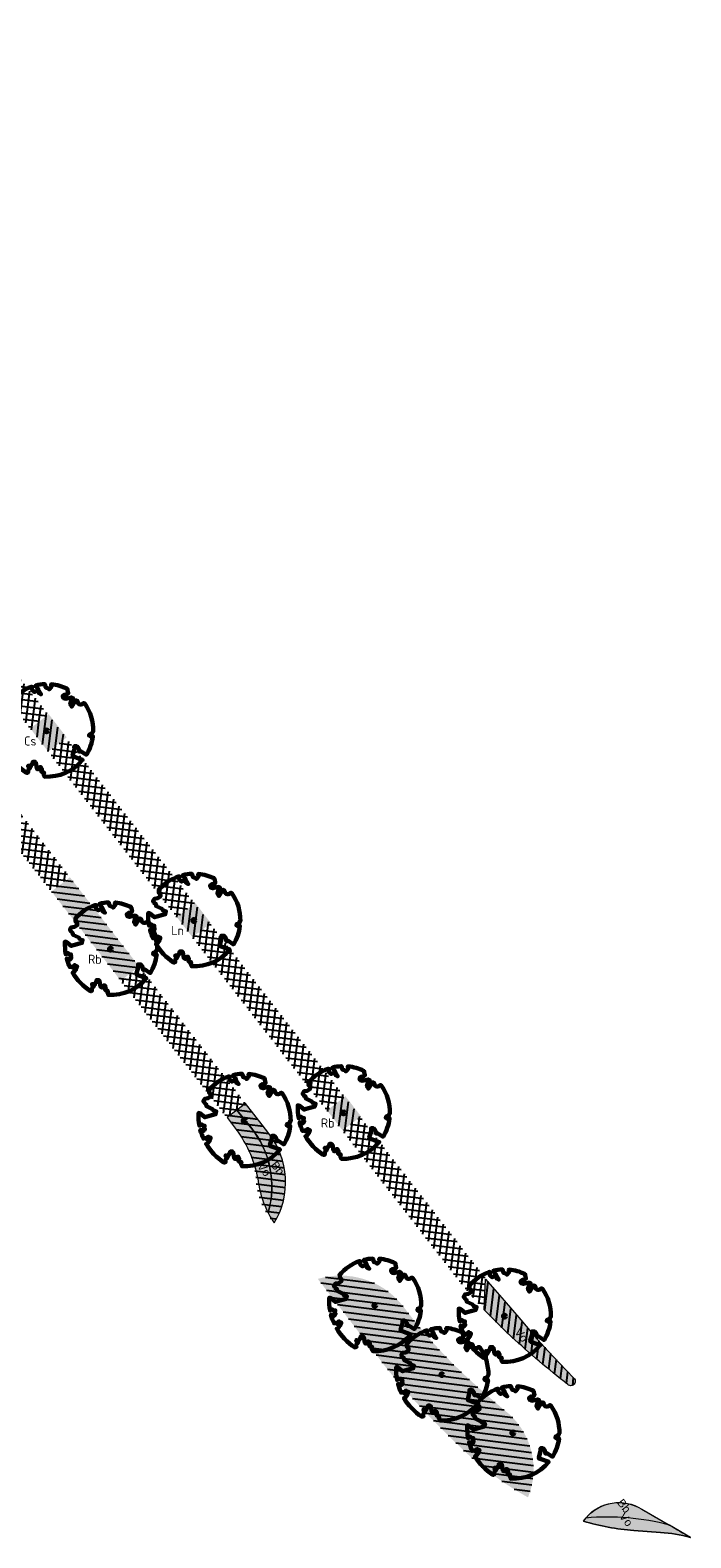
# Model space of a CAD drawing. Header units: metres. Extents: x 197065 to 198435, y 354837 to 355601.
# Tile 5 of 10: x 197597 to 197662, y 354837 to 354986. Entities that reach past the tile are written whole.
import ezdxf

# ---------------------------------------------------------------- set-up
doc = ezdxf.new("R2010")
doc.units = ezdxf.units.M
for name, color, linetype, lineweight in [('N-WE-GR-BEPLANING-T', 7, 'Continuous', 20), ('N-WE-GR-BOOM-S', 86, 'Continuous', 40), ('N-WE-GR-BOOMSPIEGELS-A', 62, 'Continuous', 20), ('N-WE-GR-PLANTVAKKEN-G', 7, 'Continuous', 20)]:
    doc.layers.add(name, color=color, linetype=linetype, lineweight=lineweight)
doc.layers.add('N-WE-GR-PLANTVAKKEN-A', color=7, linetype='Continuous', lineweight=20, true_color=0xffab57)
doc.layers.add('N-WE-RI-BOMENSTROOK_BOMENGROND-A', color=252, linetype='Continuous')
doc.layers.add('N-WE-RI-BOMENSTROOK_BOMENZAND-A', color=252, linetype='Continuous')
doc.styles.add('NLCS-ISO-M500-T25', font='NLCS-ISO.ttf', dxfattribs={"height": 1})
doc.styles.get("Standard").update_dxf_attribs({"font": 'arial.ttf'})
pattern_1 = [(352.816941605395, (197149.4492338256, 355488.5934941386), (0.07940031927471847, 0.6300163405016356), [])]
pattern_2 = [(352.816941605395, (197149.4492338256, 355488.5934941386), (0.07940031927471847, 0.6300163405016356), []), (82.81694160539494, (197149.4492338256, 355488.5934941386), (-0.6300163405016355, 0.07940031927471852), [])]

# ---------------------------------------------------------------- blocks, each defined once
blk = doc.blocks.new('*U6')
at = {"color": 86, "lineweight": 60}
blk.add_lwpolyline([(0.4325246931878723, 4.711883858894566), (0.4412366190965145, 4.722067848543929), (0.4495406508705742, 4.730963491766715), (0.457499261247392, 4.738955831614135), (0.4651749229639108, 4.746429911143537), (0.4726301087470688, 4.753770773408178), (0.4799272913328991, 4.761363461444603), (0.4871289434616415, 4.769593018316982), (0.4942975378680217, 4.778844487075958), (0.5013792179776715, 4.78953650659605), (0.507854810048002, 4.802222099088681), (0.5130888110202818, 4.817487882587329), (0.5164457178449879, 4.835920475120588), (0.5172900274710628, 4.858106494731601), (0.5149862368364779, 4.884632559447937), (0.5088988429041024, 4.916085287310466), (0.4752610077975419, 5.034436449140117, -0.5293802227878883), (0.5290991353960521, 5.098767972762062, -0.08713876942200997), (2.218306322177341, 4.624671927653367, -0.3723405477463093), (2.284485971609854, 4.472597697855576), (2.353810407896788, 4.119139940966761), (2.180208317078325, 3.946086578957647), (1.99206671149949, 3.985480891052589), (1.766984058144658, 3.816663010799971), (1.853127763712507, 3.602310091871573), (2.086202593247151, 3.527331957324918), (2.711896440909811, 3.67116193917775), (2.864476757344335, 3.58686285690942), (2.849520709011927, 3.452573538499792), (2.706793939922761, 3.364669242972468), (2.577044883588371, 2.941253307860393), (2.743005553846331, 2.669806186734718), (3.167776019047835, 3.346672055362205, -0.5046405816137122), (3.406018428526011, 3.139734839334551, 0.3319483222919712), (3.543642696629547, 2.921146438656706, 0.282007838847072), (3.99290985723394, 3.003759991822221), (3.956968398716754, 2.985163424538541, -0.5121558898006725), (4.162740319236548, 2.983535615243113, -0.1607604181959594), (5.094490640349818, -0.05607239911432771), (4.977332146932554, -0.1690536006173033), (4.976312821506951, -0.2938416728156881), (4.8618704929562, -0.3148519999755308), (4.876229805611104, -0.4378637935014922), (4.698090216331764, -0.3805204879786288), (4.644143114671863, -0.5192137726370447), (4.863809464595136, -0.6652633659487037), (4.932503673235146, -0.7196641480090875), (5.053640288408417, -0.5992007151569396, -0.1063709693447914), (4.340554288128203, -2.610345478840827), (3.70529781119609, -2.2009414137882), (3.587571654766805, -2.281876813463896), (3.512459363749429, -1.944794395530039), (3.286149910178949, -1.67334727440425), (3.023546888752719, -1.675915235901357), (3.029665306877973, -1.990035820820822), (2.830389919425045, -2.677651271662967), (2.860626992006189, -2.808775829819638), (3.005150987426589, -2.829446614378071), (3.929857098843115, -3.182947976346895, -0.2362982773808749), (-0.2250862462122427, -5.013472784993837, 0.1596250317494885), (-0.3470448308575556, -4.770134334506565, 0.3508021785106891), (-0.3148115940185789, -4.527846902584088, -0.5046405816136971), (-0.6000098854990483, -4.392775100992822), (-0.530619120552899, -4.170222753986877), (-0.6474450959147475, -3.962362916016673), (-0.8016343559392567, -3.977834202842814), (-0.8248145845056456, -4.14384857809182), (-0.941790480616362, -4.211479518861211), (-1.080272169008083, -4.105602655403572), (-1.199847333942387, -3.474824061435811), (-1.291065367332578, -3.383747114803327), (-1.521968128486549, -3.390946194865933), (-1.586173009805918, -3.664879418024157), (-1.680264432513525, -3.694423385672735), (-1.769024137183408, -3.922911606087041), (-2.003269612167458, -3.79763926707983, 0.7335825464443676), (-1.917708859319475, -3.972704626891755, -0.8616245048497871), (-1.870123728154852, -4.127626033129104, 0.2799778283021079), (-2.04306959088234, -4.392508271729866), (-2.03586990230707, -4.402599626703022, -0.8270561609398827), (-2.207893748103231, -4.582742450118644, -0.1167741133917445), (-4.152188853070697, -2.556267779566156), (-4.114413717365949, -2.549202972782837), (-4.083543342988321, -2.540638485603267), (-4.058769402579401, -2.530881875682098), (-4.039283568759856, -2.520240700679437), (-4.02427751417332, -2.509022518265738), (-4.012942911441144, -2.497534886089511), (-4.004471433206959, -2.486085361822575), (-3.767567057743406, -2.183934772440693), (-3.762478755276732, -2.173394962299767), (-3.758320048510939, -2.163280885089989), (-3.754774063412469, -2.153365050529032), (-3.751523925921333, -2.143419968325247), (-3.748252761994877, -2.133218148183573), (-3.744643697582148, -2.12253209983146), (-3.740379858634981, -2.111134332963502), (-3.735144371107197, -2.09879735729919), (-3.7287288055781, -2.085363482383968), (-3.721358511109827, -2.070954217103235), (-3.713367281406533, -2.055760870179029), (-3.705088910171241, -2.03997475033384), (-3.696857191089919, -2.02378716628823), (-3.689005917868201, -2.007389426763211), (-3.681868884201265, -1.990972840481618), (-3.675779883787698, -1.974728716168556), (-3.671016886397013, -1.958854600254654), (-3.667634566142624, -1.943572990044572), (-3.665631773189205, -1.929112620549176), (-3.665007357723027, -1.915702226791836), (-3.665760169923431, -1.903570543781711), (-3.66788905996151, -1.892946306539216), (-3.671392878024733, -1.884058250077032), (-3.676270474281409, -1.877135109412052), (-3.682496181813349, -1.87228834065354), (-3.689946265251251, -1.869160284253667), (-3.698472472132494, -1.867276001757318), (-3.707926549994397, -1.86616055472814), (-3.718160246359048, -1.865339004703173), (-3.72902530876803, -1.864336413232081), (-3.740373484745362, -1.86267784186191), (-3.752056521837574, -1.859888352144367), (-3.763951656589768, -1.855601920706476), (-3.776038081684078, -1.849888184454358), (-3.788320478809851, -1.842925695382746), (-3.800803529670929, -1.834893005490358), (-3.813491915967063, -1.8259686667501), (-3.826390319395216, -1.816331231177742), (-3.839503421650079, -1.806159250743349), (-3.852835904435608, -1.795631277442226), (-3.866362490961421, -1.784873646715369), (-3.879938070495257, -1.773803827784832), (-3.893387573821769, -1.76228707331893), (-3.906535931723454, -1.750188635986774), (-4.149695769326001, -2.02842049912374), (-4.161716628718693, -2.014754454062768), (-4.172911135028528, -2.000102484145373), (-4.183104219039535, -1.984329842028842), (-4.192608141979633, -1.967625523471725), (-4.203684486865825, -1.951473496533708), (-4.219082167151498, -1.937681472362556), (-4.241550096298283, -1.928057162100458), (-4.273837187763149, -1.924408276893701), (-4.318692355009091, -1.928542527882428), (-4.378864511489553, -1.942267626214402), (-4.457102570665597, -1.96739128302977, -0.04099741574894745), (-4.791147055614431, -1.027236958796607), (-4.617442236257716, -1.057135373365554), (-4.462688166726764, -1.156360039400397), (-4.380222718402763, -1.081691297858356), (-4.281020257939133, -0.9269601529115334), (-4.376017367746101, -0.7817417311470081), (-4.322820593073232, -0.567248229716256), (-4.520005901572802, -0.551067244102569), (-4.652051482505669, -0.4231675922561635), (-4.89199676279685, -0.5800962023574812, -0.05814040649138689), (-4.988069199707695, 0.8291727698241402), (-4.851792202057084, 0.8021379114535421), (-4.298456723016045, 0.3639367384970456), (-4.059571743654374, 0.4468333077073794), (-3.128243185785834, 0.6926248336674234), (-3.048903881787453, 1.000164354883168), (-3.408870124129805, 1.143500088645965), (-3.464013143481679, 1.261371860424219), (-4.121257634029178, 1.583987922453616), (-4.135853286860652, 1.768685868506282), (-4.357977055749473, 1.956958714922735), (-4.448296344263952, 2.139788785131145), (-4.296559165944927, 2.378269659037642), (-3.957550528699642, 2.431343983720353), (-3.649608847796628, 2.632691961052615), (-3.646147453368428, 2.840191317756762), (-3.838176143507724, 3.066466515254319), (-3.787176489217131, 3.162116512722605), (-3.863200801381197, 3.31009734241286, -0.1342797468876), (-1.664191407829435, 4.834836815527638, -0.5417265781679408), (-1.596738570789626, 4.783170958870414), (-1.607648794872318, 4.639467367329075), (-1.605334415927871, 4.564777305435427), (-1.595180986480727, 4.507652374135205), (-1.578905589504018, 4.464963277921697), (-1.558225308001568, 4.433580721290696), (-1.534857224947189, 4.41037540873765), (-1.510518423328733, 4.392218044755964), (-1.486925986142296, 4.375979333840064), (-1.465438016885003, 4.359178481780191), (-1.44597670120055, 4.341928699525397), (-1.428105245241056, 4.324991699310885), (-1.411386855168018, 4.3091291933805), (-1.395384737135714, 4.295102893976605), (-1.379662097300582, 4.283674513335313), (-1.3637821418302, 4.275605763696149), (-1.347308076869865, 4.271658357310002), (-1.329896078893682, 4.272312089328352), (-1.3115742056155, 4.276919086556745), (-1.292463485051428, 4.284549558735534), (-1.272684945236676, 4.294273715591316), (-1.25235961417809, 4.305161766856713), (-1.231608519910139, 4.316283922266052), (-1.210552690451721, 4.326710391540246), (-1.189313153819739, 4.335511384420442), (-1.168017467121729, 4.342023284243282), (-1.146819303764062, 4.346647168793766), (-1.125878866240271, 4.350050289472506), (-1.105356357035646, 4.352899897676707), (-1.085411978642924, 4.355863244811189), (-1.066205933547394, 4.359607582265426), (-1.047898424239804, 4.364800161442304), (-1.030649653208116, 4.372108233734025), (-1.014588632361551, 4.38201337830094), (-0.9997196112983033, 4.394254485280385), (-0.9860156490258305, 4.40838477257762), (-0.9734498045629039, 4.423957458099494), (-0.9628477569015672, 4.324096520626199), (-0.940279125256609, 4.298315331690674), (-0.8338833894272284, 4.117847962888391), (-0.6106941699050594, 3.995871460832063), (-0.9268198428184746, 4.507921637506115), (-0.9210099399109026, 4.523481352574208), (-0.9169947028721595, 4.538581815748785), (-0.9151697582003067, 4.553389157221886), (-0.9159307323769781, 4.56806950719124), (-0.9196732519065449, 4.58278899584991), (-0.9267929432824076, 4.59771375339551), (-0.9376854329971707, 4.613009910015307), (-0.9526429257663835, 4.628990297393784), (-0.9715439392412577, 4.64655455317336), (-0.9941635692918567, 4.666749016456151), (-1.020276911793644, 4.690620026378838), (-1.049659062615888, 4.719213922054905), (-1.082085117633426, 4.753577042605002), (-1.117330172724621, 4.794755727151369), (-1.199269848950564, 4.900951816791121, -0.5431042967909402), (-1.17106461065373, 4.981224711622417, -0.04676559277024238), (-0.234242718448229, 5.117425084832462, -0.3851675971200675), (-0.1815216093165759, 5.074406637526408), (-0.1522898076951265, 4.88240583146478), (-0.1377666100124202, 4.822421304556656), (-0.1214819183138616, 4.780422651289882), (-0.1038292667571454, 4.753143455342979), (-0.08520218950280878, 4.737317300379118), (-0.06599422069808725, 4.729677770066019), (-0.04659889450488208, 4.72695844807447), (-0.02740974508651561, 4.725892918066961), (-0.008747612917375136, 4.723795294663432), (0.009357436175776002, 4.720301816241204), (0.02694803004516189, 4.715629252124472), (0.04406679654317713, 4.709994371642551), (0.06075636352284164, 4.703613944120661), (0.07705935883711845, 4.696704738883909), (0.09301841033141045, 4.68948352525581), (0.1086761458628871, 4.682167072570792), (0.1240417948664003, 4.674922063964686), (0.138990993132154, 4.66771483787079), (0.1533659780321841, 4.660461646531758), (0.1670089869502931, 4.653078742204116), (0.1797622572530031, 4.645482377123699), (0.1914680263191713, 4.637588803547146), (0.2019685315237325, 4.629314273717), (0.211106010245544, 4.620575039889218), (0.2188088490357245, 4.611358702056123), (0.2253500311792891, 4.601938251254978), (0.2310886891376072, 4.59265802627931), (0.236383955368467, 4.583862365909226), (0.2415949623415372, 4.575895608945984), (0.2470808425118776, 4.56910209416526), (0.2532007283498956, 4.563826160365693), (0.2603137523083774, 4.560412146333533), (0.2686849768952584, 4.559130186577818), (0.2782031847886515, 4.55995359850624), (0.2886630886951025, 4.562781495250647), (0.2998594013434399, 4.567512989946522), (0.31158683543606, 4.574047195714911), (0.3236401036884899, 4.582283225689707), (0.3358139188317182, 4.592120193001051), (0.3479029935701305, 4.603457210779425), (0.3597324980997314, 4.616146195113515), (0.3712494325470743, 4.629850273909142), (0.382431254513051, 4.644185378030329), (0.393255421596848, 4.658767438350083), (0.4036993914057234, 4.673212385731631), (0.4137406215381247, 4.687136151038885), (0.4233565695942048, 4.700154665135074)], format="xyb", close=True, dxfattribs=at)
blk.add_circle((0, 0), 0.15, dxfattribs=at)
at = {"color": 7, "style": 'NLCS-ISO-M500-T25'}
for tag, p in [('NR', (-2.46167861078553, -0.401857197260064)), ('NAAM', (-2.46167861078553, -1.601857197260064))]:
    blk.add_attdef(tag, p, '', height=1, dxfattribs=at)
at = {"color": 7, "style": 'NLCS-ISO-M500-T25', "flags": 1}
for tag, p in [('WETNAAM', (-2.46167861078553, -2.801857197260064)), ('STAMDIA', (-2.46167861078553, -4.001857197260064)), ('STAMOMTR', (-2.46167861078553, -5.201857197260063)), ('OPMERKING', (-2.46167861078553, -6.401857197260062)), ('HANDH_KAPPEN', (-2.46167861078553, -7.601857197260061))]:
    blk.add_attdef(tag, p, '', height=1, dxfattribs=at)

msp = doc.modelspace()

# ---------------------------------------------------------------- hatches: boundary and pattern name
at = {"layer": 'N-WE-GR-BOOMSPIEGELS-A'}
h = msp.add_hatch(color=256, dxfattribs=at)
h.dxf.hatch_style = 1
h.paths.add_polyline_path([(197598.7681282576, 354918.2053146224), (197596.9593145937, 354916.7979134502), (197598.7230642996, 354914.5123215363), (197600.5374411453, 354915.9206328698)])
h = msp.add_hatch(color=256, dxfattribs=at)
h.dxf.hatch_style = 1
h.paths.add_polyline_path([(197606.2248313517, 354895.2229358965), (197600.8554321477, 354902.1368315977), (197599.0417803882, 354900.7291479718), (197604.4071677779, 354893.8452339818), (197605.8601270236, 354891.9335628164), (197607.6737443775, 354893.344704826)])
h = msp.add_hatch(color=256, dxfattribs=at)
h.dxf.hatch_style = 1
h.paths.add_polyline_path([(197613.2016127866, 354899.6045866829), (197611.3927991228, 354898.1971855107), (197612.9280217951, 354896.2240936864), (197614.7319945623, 354897.6277282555)])
h = msp.add_hatch(color=256, dxfattribs=at)
h.dxf.hatch_style = 1
h.paths.add_polyline_path([(197627.9873421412, 354880.5687924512), (197626.1785284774, 354879.1613912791), (197627.7137511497, 354877.1882994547), (197629.5177239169, 354878.5919340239)])
h = msp.add_hatch(color=256, dxfattribs=at)
h.dxf.hatch_style = 1
edge = h.paths.add_edge_path()
edge.add_arc((197710.9211131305, 354929.8135247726), 104.6614122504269, 227.6097525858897, 230.325641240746, ccw=False)
edge.add_arc((197676.0340602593, 354891.6433026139), 52.9499999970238, 217.8184572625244, 227.6455266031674, ccw=False)
edge.add_line((197634.2058090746, 354859.1763978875), (197633.5448698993, 354860.0290669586))
edge.add_arc((197627.5086942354, 354855.10442699), 7.790217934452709, 39.20943409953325, 106.7025524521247)
edge.add_line((197625.2697607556, 354862.5659732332), (197632.1850994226, 354853.5830413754))
edge.add_arc((197698.6562016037, 354908.7749570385), 86.39765610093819, 219.7033386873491, 226.5510449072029)
edge.add_arc((197661.4201966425, 354868.8354025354), 31.79750464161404, 225.769204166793, 240.7564762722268)
edge.add_line((197645.8863964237, 354841.0904507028), (197645.9675268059, 354841.0400771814))
edge.add_arc((197639.1925057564, 354843.8227428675), 7.324215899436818, 337.6708533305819, 407.9004174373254)
at = {"layer": 'N-WE-GR-PLANTVAKKEN-A'}
h = msp.add_hatch(color=256, dxfattribs=at)
h.dxf.hatch_style = 1
edge = h.paths.add_edge_path()
edge.add_line((197618.148803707, 354879.8632006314), (197616.3306339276, 354878.4519452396))
edge.add_line((197616.3306339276, 354878.4519452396), (197617.4239533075, 354877.0415685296))
edge.add_arc((197607.9990090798, 354870.4182071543), 11.51948304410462, 14.103138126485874, 35.09755689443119, ccw=False)
edge.add_line((197619.1712795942, 354873.2251380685), (197619.4072479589, 354872.2486368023))
edge.add_arc((197628.3118467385, 354873.2273818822), 8.958226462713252, 186.2724617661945, 215.0963961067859)
edge.add_arc((197614.3277937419, 354872.1020750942), 7.777265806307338, 328.8307795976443, 397.8916955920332)
edge.add_line((197620.4654027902, 354876.8786448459), (197618.148803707, 354879.8632006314))
h = msp.add_hatch(color=256, dxfattribs=at)
h.dxf.hatch_style = 1
edge = h.paths.add_edge_path()
edge.add_line((197644.3357500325, 354856.8737810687), (197643.8329623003, 354857.3389036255))
edge.add_line((197643.8329623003, 354857.3389036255), (197642.0662638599, 354859.0873306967))
edge.add_line((197642.0662638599, 354859.0873306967), (197641.6617623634, 354859.5146917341))
edge.add_line((197641.6617623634, 354859.5146917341), (197641.7862898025, 354862.5443031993))
edge.add_line((197641.7862898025, 354862.5443031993), (197643.6151715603, 354860.4379084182))
edge.add_line((197643.6151715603, 354860.4379084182), (197645.247377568, 354858.5442059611))
edge.add_line((197645.247377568, 354858.5442059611), (197646.84510044, 354856.6780053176))
edge.add_line((197646.84510044, 354856.6780053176), (197648.3686075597, 354854.9909201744))
edge.add_line((197648.3686075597, 354854.9909201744), (197650.4612570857, 354852.819018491))
edge.add_arc((197650.1910521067, 354852.4737731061), 0.4384120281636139, -135.72835731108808, 51.951625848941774, ccw=False)
edge.add_arc((197713.9951873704, 354933.2824378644), 103.3959382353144, 227.6455259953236, 231.6749848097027, ccw=False)
h = msp.add_hatch(color=256, dxfattribs=at)
h.dxf.hatch_style = 1
edge = h.paths.add_edge_path()
edge.add_arc((197654.9013094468, 354836.3497442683), 4.194604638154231, 57.18647021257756, 145.914926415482)
edge.add_arc((197658.0886931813, 354860.714720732), 23.00000003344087, 253.1644752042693, 265.7453786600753)
edge.add_line((197656.3823478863, 354837.7781039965), (197659.0331769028, 354837.5793794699))
edge.add_arc((197658.3019962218, 354823.8890260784), 13.70986510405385, 74.52784970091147, 86.94282531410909, ccw=False)
edge.add_arc((197583.0959992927, 354706.5334758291), 152.5371577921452, 58.86803703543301, 60.94548096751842)
at = {"layer": 'N-WE-RI-BOMENSTROOK_BOMENGROND-A'}
h = msp.add_hatch(dxfattribs=at)
h.set_pattern_fill('ANSI31', color=256, scale=0.2, angle=90)
h.set_pattern_definition([(82.81694160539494, (197149.4492338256, 355488.5934941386), (-0.6300163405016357, 0.07940031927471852), [])])
h.paths.add_polyline_path([(197495.8156028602, 355050.8474304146, -0.2301647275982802), (197493.8953932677, 355056.1896205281, 0.2301060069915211), (197493.7224742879, 355057.0101887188), (197493.3534489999, 355057.4856428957, 0.5888571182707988), (197492.5004367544, 355057.292358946, 0.2403435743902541), (197493.9963531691, 355049.4354139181)])
h.paths.add_polyline_path([(197499.8721136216, 355045.6199942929), (197496.7364802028, 355049.6634519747), (197494.9160581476, 355048.250525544), (197498.0534892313, 355044.2084631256)])
h.paths.add_polyline_path([(197505.0713460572, 355038.9154872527), (197503.5393210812, 355040.891061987), (197501.7227991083, 355039.4811626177), (197503.2557023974, 355037.5062695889)])
h.paths.add_polyline_path([(197513.6081063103, 355027.9071759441), (197512.0761055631, 355029.8827194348), (197510.264477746, 355028.4766186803), (197511.7973567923, 355026.5017568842)])
h.paths.add_polyline_path([(197525.5576573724, 355012.4980073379), (197524.0256260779, 355014.4735902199), (197522.2208489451, 355013.072806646), (197523.7537585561, 355011.0979054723)])
h.paths.add_polyline_path([(197537.5076379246, 354997.0882848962), (197535.9747618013, 354999.0649572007), (197534.1768351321, 354997.6694906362), (197535.7105900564, 354995.6935004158)])
h.paths.add_polyline_path([(197542.2469765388, 354990.9768195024), (197540.7142770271, 354992.9532640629), (197538.9190675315, 354991.5599064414), (197540.4526457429, 354989.5841438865)])
h.paths.add_polyline_path([(197551.4706556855, 354979.0827134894), (197548.987884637, 354982.2842929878), (197547.1974184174, 354980.8946168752), (197549.6816128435, 354977.6941421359)])
h.paths.add_polyline_path([(197559.7436373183, 354968.4145496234), (197558.2109368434, 354970.390995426), (197556.4257582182, 354969.0054232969), (197557.9593373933, 354967.0296595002)])
h.paths.add_polyline_path([(197568.6270120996, 354956.9592724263), (197567.094356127, 354958.9356608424), (197565.314270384, 354957.5540415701), (197566.8478050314, 354955.5783351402)])
h.paths.add_polyline_path([(197573.8352692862, 354950.2431278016), (197572.3039208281, 354952.2178301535), (197570.5268217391, 354950.8385289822), (197572.0590481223, 354948.8645080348)])
h.paths.add_polyline_path([(197585.3019105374, 354935.4566803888), (197583.3239266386, 354938.0073274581), (197581.5531453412, 354936.6329298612), (197583.5322632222, 354934.0831629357)])
h.paths.add_polyline_path([(197593.5758949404, 354924.787223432), (197592.0431944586, 354926.7636692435), (197590.277411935, 354925.3931514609), (197591.8109911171, 354923.4173876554)])
h.paths.add_polyline_path([(197600.4930588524, 354915.8674117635), (197598.7126283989, 354918.1633099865), (197596.9506694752, 354916.7957599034), (197598.7321206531, 354914.5006539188)])
h.paths.add_polyline_path([(197614.6732625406, 354897.5817750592), (197613.140562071, 354899.558220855), (197611.3868747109, 354898.1970907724), (197612.9204538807, 354896.2213269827)])
h.paths.add_polyline_path([(197629.4449966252, 354878.5333488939), (197627.9122961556, 354880.5097946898), (197626.1670774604, 354879.1552375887), (197627.7006566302, 354877.1794737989)])
h.paths.add_polyline_path([(197649.9526840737, 354852.1058250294, 0.8245700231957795), (197650.5497586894, 354852.7258339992, -0.007581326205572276), (197646.0462390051, 354857.6111056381, -0.013556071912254), (197641.7901681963, 354862.6386581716), (197641.6629671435, 354859.5440029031, 0.0337176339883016), (197647.0650666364, 354854.4720389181)])
h = msp.add_hatch(dxfattribs=at)
h.set_pattern_fill('ANSI31', color=256, scale=0.2)
h.set_pattern_definition(pattern_1)
h.paths.add_polyline_path([(197569.4729219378, 354942.5740450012), (197545.8338311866, 354973.029114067), (197544.0170929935, 354971.6190468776), (197544.7978641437, 354970.6131586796, -0.1133040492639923), (197547.0578400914, 354965.7422512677), (197547.3372537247, 354964.4233606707, 0.1191037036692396), (197548.9578304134, 354961.0327324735), (197561.3110343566, 354945.8484295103, 0.1115287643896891), (197564.083526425, 354943.6712161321, -0.09130734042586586), (197567.6067653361, 354941.1256215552)])
h.paths.add_polyline_path([(197540.9331737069, 354979.3428028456), (197539.3994828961, 354981.3187104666), (197537.5827182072, 354979.9086227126), (197539.1164153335, 354977.9327199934)])
h.paths.add_polyline_path([(197532.0415440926, 354990.7982008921), (197530.507806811, 354992.774168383), (197528.6910055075, 354991.3640522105), (197530.2247491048, 354989.3880896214)])
h.paths.add_polyline_path([(197523.7645070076, 355001.4617978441), (197522.2307704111, 355003.4377644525), (197520.413935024, 355002.0276218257), (197521.9476779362, 355000.0516601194)])
h.paths.add_polyline_path([(197514.0211720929, 355014.0144776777), (197512.486954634, 355015.9910637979), (197510.6700791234, 355014.5808900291), (197512.2043029, 355012.6043088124)])
h.paths.add_polyline_path([(197505.7433722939, 355024.6790572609), (197502.4591038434, 355028.9102954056), (197500.6421870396, 355027.500089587), (197503.9264690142, 355023.2688619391)])
h.paths.add_polyline_path([(197499.3962557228, 355032.8562699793), (197496.1014186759, 355037.1011240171), (197494.2844756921, 355035.6908978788), (197497.5793263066, 355031.4460543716)])
h.paths.add_polyline_path([(197492.4217717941, 355041.8417420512), (197490.8885252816, 355043.817077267), (197489.0715608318, 355042.4068344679), (197490.604813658, 355040.4315041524)])
h.paths.add_polyline_path([(197487.8241540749, 355047.765014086), (197483.5222860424, 355053.3072614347), (197483.285328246, 355053.1233358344, 0.39873329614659), (197482.8703365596, 355050.3960363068), (197486.0071770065, 355046.3547614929)])
h.paths.add_polyline_path([(197579.9182629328, 354929.1169461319), (197576.8274848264, 354933.0989038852), (197575.0113910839, 354931.6893368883), (197578.1021070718, 354927.7073309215)])
h.paths.add_polyline_path([(197585.1301362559, 354922.4023070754), (197583.5972323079, 354924.3772009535), (197581.7810025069, 354922.9675283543), (197583.3138756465, 354920.9926105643)])
h.paths.add_polyline_path([(197594.0216541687, 354910.9470529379), (197592.4880749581, 354912.9228167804), (197590.6716664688, 354911.5130054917), (197592.2052148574, 354909.5372177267)])
h.paths.add_polyline_path([(197607.6811308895, 354893.3490703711), (197600.8583508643, 354902.1390969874), (197599.0417741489, 354900.7291551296), (197605.8644170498, 354891.9390220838)])
h.paths.add_polyline_path([(197620.4653780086, 354876.8786767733), (197618.1488037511, 354879.8632005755), (197616.3318795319, 354878.4529890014), (197617.0983533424, 354877.4654821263, -0.147947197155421), (197619.177222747, 354872.3411731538, 0.1612354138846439), (197620.8130622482, 354868.2768408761), (197620.9823523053, 354868.0768156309, 0.3100975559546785)])
h = msp.add_hatch(dxfattribs=at)
h.set_pattern_fill('ANSI31', color=256, scale=0.2)
h.set_pattern_definition(pattern_1)
edge = h.paths.add_edge_path()
edge.add_arc((197710.9211131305, 354929.8135247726), 104.6614122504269, 227.6097525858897, 230.325641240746, ccw=False)
edge.add_arc((197676.0340602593, 354891.6433026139), 52.9499999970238, 217.8184572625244, 227.6455266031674, ccw=False)
edge.add_line((197634.2058090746, 354859.1763978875), (197633.5448698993, 354860.0290669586))
edge.add_arc((197627.5086942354, 354855.10442699), 7.790217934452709, 39.20943409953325, 106.7025524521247)
edge.add_line((197625.2697607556, 354862.5659732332), (197632.1850994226, 354853.5830413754))
edge.add_arc((197698.6562016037, 354908.7749570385), 86.39765610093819, 219.7033386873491, 226.5510449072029)
edge.add_arc((197661.4201966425, 354868.8354025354), 31.79750464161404, 225.769204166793, 240.7564762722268)
edge.add_line((197645.8863964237, 354841.0904507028), (197645.9675268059, 354841.0400771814))
edge.add_arc((197639.1925057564, 354843.8227428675), 7.324215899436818, 337.6708533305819, 407.9004174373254)
at = {"layer": 'N-WE-RI-BOMENSTROOK_BOMENZAND-A'}
h = msp.add_hatch(dxfattribs=at)
h.set_pattern_fill('ANSI37', color=256, scale=0.2)
h.set_pattern_definition(pattern_2)
h.paths.add_polyline_path([(197503.5393210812, 355040.891061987), (197499.8721136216, 355045.6199942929), (197498.0534892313, 355044.2084631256), (197501.7227991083, 355039.4811626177)])
h.paths.add_polyline_path([(197512.0761055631, 355029.8827194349), (197505.0713460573, 355038.9154872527), (197503.2557023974, 355037.5062695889), (197510.264477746, 355028.4766186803)])
h.paths.add_polyline_path([(197524.0256260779, 355014.4735902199), (197513.6081063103, 355027.9071759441), (197511.7973567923, 355026.5017568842), (197522.2208489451, 355013.072806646)])
h.paths.add_polyline_path([(197535.9747618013, 354999.0649572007), (197525.5576573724, 355012.4980073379), (197523.7537585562, 355011.0979054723), (197534.1768351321, 354997.6694906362)])
h.paths.add_polyline_path([(197540.7142770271, 354992.9532640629), (197537.5076379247, 354997.0882848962), (197535.7105900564, 354995.6935004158), (197538.9190675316, 354991.5599064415)])
h.paths.add_polyline_path([(197548.9878846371, 354982.2842929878), (197542.2469765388, 354990.9768195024), (197540.4526457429, 354989.5841438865), (197547.1974184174, 354980.8946168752)])
h.paths.add_polyline_path([(197558.2109368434, 354970.390995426), (197551.4706556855, 354979.0827134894), (197549.6816128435, 354977.6941421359), (197556.4257582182, 354969.0054232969)])
h.paths.add_polyline_path([(197567.094356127, 354958.9356608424), (197559.7436373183, 354968.4145496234), (197557.9593373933, 354967.0296595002), (197565.314270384, 354957.5540415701)])
h.paths.add_polyline_path([(197572.3039208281, 354952.2178301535), (197568.6270120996, 354956.9592724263), (197566.8478050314, 354955.5783351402), (197570.5268217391, 354950.8385289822)])
h.paths.add_polyline_path([(197583.3239266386, 354938.0073274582), (197573.8352692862, 354950.2431278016), (197572.0590481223, 354948.8645080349), (197581.5531453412, 354936.6329298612)])
h.paths.add_polyline_path([(197592.0431944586, 354926.7636692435), (197585.3019105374, 354935.4566803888), (197583.5322632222, 354934.0831629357), (197590.277411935, 354925.393151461)])
h.paths.add_polyline_path([(197598.7126283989, 354918.1633099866), (197593.5758949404, 354924.787223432), (197591.8109911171, 354923.4173876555), (197596.9506694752, 354916.7957599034)])
h.paths.add_polyline_path([(197613.140562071, 354899.558220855), (197600.4930588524, 354915.8674117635), (197598.7321206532, 354914.5006539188), (197611.3868747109, 354898.1970907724)])
h.paths.add_polyline_path([(197627.9122961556, 354880.5097946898), (197614.6732625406, 354897.5817750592), (197612.9204538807, 354896.2213269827), (197626.1670774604, 354879.1552375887)])
h.paths.add_polyline_path([(197641.7901681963, 354862.6386581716, -0.003941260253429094), (197640.6044650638, 354864.1430065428), (197629.4449966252, 354878.5333488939), (197627.7006566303, 354877.1794737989), (197638.8665584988, 354862.7940511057, 0.01949474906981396), (197641.6629671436, 354859.5440029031)])
h.paths.add_polyline_path([(197495.8447532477, 355050.8133504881), (197496.736961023, 355049.6638251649), (197494.9160581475, 355048.2505255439), (197494.0238503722, 355049.4000508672)])
h = msp.add_hatch(dxfattribs=at)
h.set_pattern_fill('ANSI37', color=256, scale=0.2)
h.set_pattern_definition(pattern_2)
h.paths.add_polyline_path([(197490.8885252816, 355043.817077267), (197487.8241540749, 355047.765014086), (197486.0071770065, 355046.3547614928), (197489.0715608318, 355042.4068344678)])
h.paths.add_polyline_path([(197496.1014186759, 355037.101124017), (197492.4217717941, 355041.8417420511), (197490.604813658, 355040.4315041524), (197494.2844756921, 355035.6908978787)])
h.paths.add_polyline_path([(197502.4591038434, 355028.9102954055), (197499.3962557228, 355032.8562699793), (197497.5793263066, 355031.4460543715), (197500.6421870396, 355027.5000895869)])
h.paths.add_polyline_path([(197512.486954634, 355015.9910637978), (197505.7433722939, 355024.6790572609), (197503.9264690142, 355023.268861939), (197510.6700791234, 355014.5808900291)])
h.paths.add_polyline_path([(197522.2307704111, 355003.4377644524), (197514.0211720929, 355014.0144776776), (197512.2043029, 355012.6043088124), (197520.413935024, 355002.0276218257)])
h.paths.add_polyline_path([(197530.5078068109, 354992.774168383), (197523.7645070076, 355001.461797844), (197521.9476779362, 355000.0516601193), (197528.6910055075, 354991.3640522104)])
h.paths.add_polyline_path([(197539.3994828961, 354981.3187104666), (197532.0415440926, 354990.798200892), (197530.2247491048, 354989.3880896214), (197537.5827182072, 354979.9086227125)])
h.paths.add_polyline_path([(197545.8338311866, 354973.0291140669), (197540.9331737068, 354979.3428028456), (197539.1164153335, 354977.9327199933), (197544.0170929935, 354971.6190468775)])
h.paths.add_polyline_path([(197576.8274848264, 354933.0989038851), (197569.4729219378, 354942.5740450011), (197567.6067653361, 354941.1256215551, -0.02574765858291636), (197568.4132750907, 354940.1901947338), (197575.0113910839, 354931.6893368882)])
h.paths.add_polyline_path([(197583.5972323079, 354924.3772009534), (197579.9182629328, 354929.1169461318), (197578.1021070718, 354927.7073309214), (197581.7810025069, 354922.9675283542)])
h.paths.add_polyline_path([(197592.4880749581, 354912.9228167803), (197585.1301362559, 354922.4023070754), (197583.3138756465, 354920.9926105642), (197590.6716664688, 354911.5130054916)])
h.paths.add_polyline_path([(197600.8583508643, 354902.1390969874), (197594.0216541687, 354910.9470529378), (197592.2052148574, 354909.5372177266), (197599.0417741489, 354900.7291551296)])
h.paths.add_polyline_path([(197618.1488037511, 354879.8632005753), (197607.6811308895, 354893.349070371), (197605.8644170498, 354891.9390220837), (197616.3318795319, 354878.4529890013)])

# ---------------------------------------------------------------- linework, layer by layer
at = {"layer": 'N-WE-GR-PLANTVAKKEN-G', "flags": 128}
for points in [[(197620.3808370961, 354869.0714729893, 0.03140554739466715), (197620.9823523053, 354868.0768156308, 0.3101453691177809), (197620.4581884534, 354876.8886639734), (197619.8015720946, 354877.7331509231), (197618.1454347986, 354879.8605857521), (197617.2894554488, 354879.1961782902), (197618.6694511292, 354877.5037634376, -0.245188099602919)], [(197617.4338396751, 354877.0168773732, -0.1188770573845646), (197619.4631847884, 354871.7891349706, 0.07789190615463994), (197620.3808370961, 354869.0714729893, 0.2461489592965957), (197618.6482454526, 354877.5297698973), (197617.2894554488, 354879.1961782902), (197616.3301701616, 354878.4525434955)], [(197644.3357500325, 354856.8737810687), (197643.8329623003, 354857.3389036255), (197642.0662638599, 354859.0873306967), (197641.6617623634, 354859.5146917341), (197641.7862898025, 354862.5443031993), (197643.6151715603, 354860.4379084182), (197645.247377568, 354858.5442059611), (197646.84510044, 354856.6780053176), (197648.3686075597, 354854.9909201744), (197650.4612570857, 354852.819018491, -1.069371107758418), (197649.8771322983, 354852.1677347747, -0.01758364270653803)], [(197651.4273112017, 354838.700498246, -0.4032344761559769), (197657.1743937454, 354839.8750521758, 0.00256243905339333), (197659.9123421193, 354838.3167599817, 0.00256243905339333), (197661.9593763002, 354837.1020489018, 0.05715724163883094), (197659.0102029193, 354837.5869335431), (197656.3823478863, 354837.7781039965, -0.05494975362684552)], [(197651.6629248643, 354839.0098970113, -0.3773687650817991), (197657.1743937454, 354839.8750521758), (197659.9123421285, 354838.3167599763, 0.087005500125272)], [(197659.9123421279, 354838.3167599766, 0.08700550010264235), (197651.6629248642, 354839.0098970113, 0.02285705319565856), (197651.4273112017, 354838.700498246, 0.05494975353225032), (197656.3823478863, 354837.7781039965), (197659.0102029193, 354837.5869335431, -0.05715724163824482), (197661.9593763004, 354837.1020489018)]]:
    msp.add_lwpolyline(points, format="xyb", close=True, dxfattribs=at)

# ---------------------------------------------------------------- block references
at = {"layer": 'N-WE-GR-BOOM-S'}
ref = msp.add_blockref('*U6', (197598.570178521, 354916.5557207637), dxfattribs=dict(at, xscale=0.9000000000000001, yscale=0.9000000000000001, zscale=0.9000000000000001))
ref.add_attrib('NAAM', 'Cs', (197596.3546677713, 354915.1140492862), dxfattribs={"layer": '0', "color": 7, "height": 0.9000000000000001, "style": 'NLCS-ISO-M500-T25'})
ref = msp.add_blockref('*U6', (197613.0589898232, 354897.8758425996), dxfattribs=dict(at, xscale=0.9000000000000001, yscale=0.9000000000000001, zscale=0.9000000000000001))
ref.add_attrib('NAAM', 'Ln', (197610.8434790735, 354896.4341711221), dxfattribs={"layer": '0', "color": 7, "height": 0.9000000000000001, "style": 'NLCS-ISO-M500-T25'})
ref = msp.add_blockref('*U6', (197604.8571980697, 354895.0518896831), dxfattribs=dict(at, xscale=0.9000000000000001, yscale=0.9000000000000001, zscale=0.9000000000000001))
ref.add_attrib('NAAM', 'Rb', (197602.64168732, 354893.6102182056), dxfattribs={"layer": '0', "color": 7, "height": 0.9000000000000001, "style": 'NLCS-ISO-M500-T25'})
for p, xscale, yscale, zscale in [((197618.0123052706, 354878.1701854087), 0.8999999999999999, 0.8999999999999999, 0.8999999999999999), ((197630.8785379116, 354859.9652952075), 0.9, 0.9, 0.9), ((197643.6442487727, 354858.8963504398), 0.9, 0.9, 0.9), ((197637.4856959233, 354853.13398004), 0.9000000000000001, 0.9000000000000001, 0.9000000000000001), ((197644.4794462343, 354847.3959678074), 0.9000000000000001, 0.9000000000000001, 0.9000000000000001)]:
    msp.add_blockref('*U6', p, dxfattribs=dict(at, xscale=xscale, yscale=yscale, zscale=zscale))
ref = msp.add_blockref('*U6', (197627.7893872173, 354878.9192052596), dxfattribs=dict(at, xscale=0.9000000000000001, yscale=0.9000000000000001, zscale=0.9000000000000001))
ref.add_attrib('NAAM', 'Rb', (197625.5738764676, 354877.4775337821), dxfattribs={"layer": '0', "color": 7, "height": 0.9000000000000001, "style": 'NLCS-ISO-M500-T25'})

# ---------------------------------------------------------------- texts
at = {"layer": 'N-WE-GR-BEPLANING-T', "char_height": 0.7999999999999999, "attachment_point": 1, "rotation": 307.81694160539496}
for s, insert in [('Vo', (197619.8774842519, 354874.1407919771)), ('Bb', (197621.220055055, 354874.2691197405)), ('Vo', (197645.2181034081, 354857.8232447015)), ('Bb', (197655.3307358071, 354840.9907692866)), ('Vo', (197655.5261110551, 354839.6541009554))]:
    msp.add_mtext_dynamic_manual_height_columns(s, width=2.254766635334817, gutter_width=12.5, heights=[0], dxfattribs=dict(at, insert=insert))

doc.saveas('drawing.dxf')
